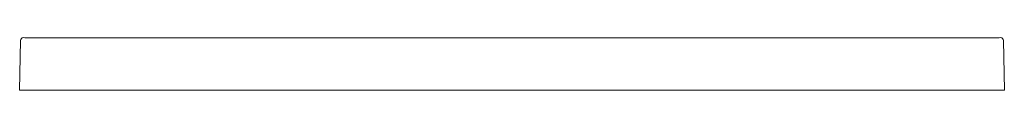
# Model space of a CAD drawing. Header units: millimetres. Extents: x 4591.93 to 4593.33, y 1969.92 to 1970.
import ezdxf

# ---------------------------------------------------------------- set-up
doc = ezdxf.new("R2010")
doc.units = ezdxf.units.MM
doc.layers.add('SANINDUSA', color=3, linetype='Continuous')

msp = doc.modelspace()

# ---------------------------------------------------------------- linework, layer by layer
at = {"layer": 'SANINDUSA', "linetype": 'Continuous', "lineweight": 15}
for p, q in [((4591.9271, 1969.9248), (4591.9284, 1969.9958)), ((4591.9412, 1969.9997), (4593.3157, 1969.9997)), ((4593.3285, 1969.9958), (4593.3298, 1969.9248)), ((4591.9311, 1969.9248), (4591.9271, 1969.9248)), ((4591.9311, 1969.9248), (4593.3258, 1969.9248)), ((4593.3298, 1969.9248), (4593.3258, 1969.9248))]:
    msp.add_line(p, q, dxfattribs=at)
for centre, start, end in [((4591.9324, 1969.9958), 89.4988, 178.9989), ((4593.3245, 1969.9958), 1.0011, 90.5012)]:
    msp.add_arc(centre, 0.004, start, end, dxfattribs=at)
for centre, major_axis, start_param, end_param in [((4591.9412, 1970.4997), (0.7099, -0.0001), 4.700145, 4.712486), ((4593.3157, 1970.4997), (0.7099, 0.0001), 4.712292, 4.724633)]:
    msp.add_ellipse(centre, major_axis=major_axis, ratio=0.704236, start_param=start_param, end_param=end_param, dxfattribs=at)

doc.saveas('drawing.dxf')
